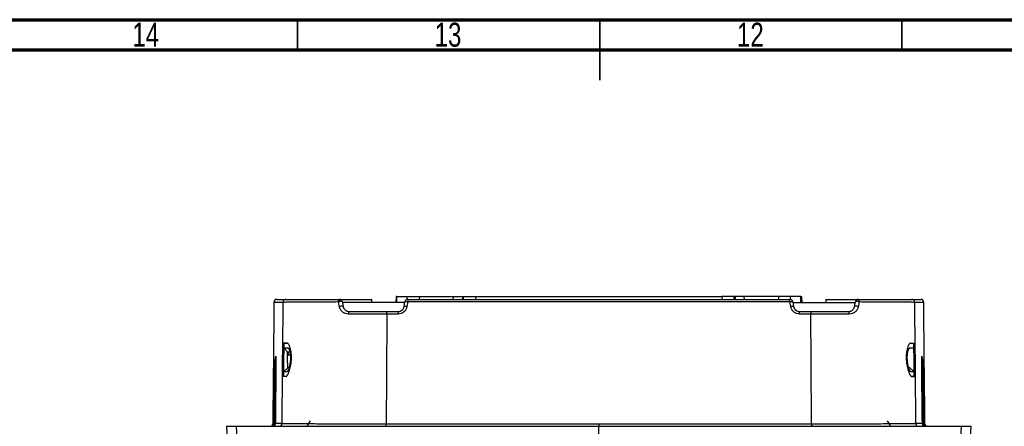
# Model space of a CAD drawing. Header units: millimetres. Extents: x 15 to 1195, y 5 to 836.
# Tile 30 of 35: x 504 to 666, y 769 to 836. Entities that reach past the tile are written whole.
import ezdxf

# ---------------------------------------------------------------- set-up
doc = ezdxf.new("R2010")
doc.units = ezdxf.units.MM
doc.styles.add('SLDTEXTSTYLE0', font='TXT', dxfattribs={"width": 0.75})

msp = doc.modelspace()

# ---------------------------------------------------------------- linework, layer by layer
at = {"color": 7, "linetype": 'Continuous', "lineweight": 70}
for p, q in [((15, 836), (1184, 836)), ((20, 831), (1179, 831))]:
    msp.add_line(p, q, dxfattribs=at)
at = {"color": 7, "linetype": 'Continuous', "lineweight": 35}
for p, q in [((549.5, 831), (549.5, 836)), ((599.5, 836), (599.5, 826)), ((599.5, 831), (599.5, 836)), ((649.5, 831), (649.5, 836))]:
    msp.add_line(p, q, dxfattribs=at)
at = {"color": 7, "linetype": 'Continuous', "lineweight": 25}
for p, q in [((565.828, 790.223), (565.81, 789.223)), ((565.964, 790.223), (565.828, 790.223)), ((565.947, 789.223), (565.964, 790.223)), ((565.964, 790.223), (567.674, 790.223)), ((567.666, 789.709), (567.674, 790.223)), ((569.674, 790.223), (569.665, 789.723)), ((569.674, 790.223), (575.299, 790.223)), ((575.29, 789.723), (575.299, 790.223)), ((576.798, 790.223), (576.79, 789.723)), ((576.798, 790.223), (576.996, 790.223)), ((576.987, 789.723), (576.996, 790.223)), ((578.995, 790.223), (578.987, 789.723)), ((578.995, 790.223), (619.731, 790.223)), ((619.731, 790.223), (619.739, 789.723)), ((621.928, 790.223), (621.73, 790.223)), ((621.738, 789.723), (621.73, 790.223)), ((621.928, 790.223), (621.936, 789.723)), ((629.052, 790.223), (623.427, 790.223)), ((623.436, 789.723), (623.427, 790.223)), ((629.052, 790.223), (629.061, 789.723)), ((632.762, 790.223), (631.051, 790.223)), ((631.06, 789.709), (631.051, 790.223)), ((632.762, 790.223), (632.898, 790.223)), ((632.779, 789.223), (632.762, 790.223)), ((632.898, 790.223), (632.916, 789.223)), ((547.136, 789.227), (545.631, 789.227)), ((546.131, 789.723), (547.636, 789.723)), ((547.074, 781.128), (547.136, 789.227)), ((556.443, 789.723), (556.443, 789.317)), ((556.563, 789.723), (561.793, 789.723)), ((567.275, 789.223), (556.951, 789.223)), ((567.156, 788.549), (567.29, 789.31)), ((567.763, 789.293), (567.628, 788.532)), ((630.963, 789.293), (567.763, 789.293)), ((567.782, 789.723), (630.943, 789.723)), ((631.097, 788.532), (630.963, 789.293)), ((631.436, 789.31), (631.57, 788.549)), ((631.451, 789.223), (641.775, 789.223)), ((636.933, 789.723), (642.163, 789.723)), ((642.282, 789.723), (642.282, 789.317)), ((651.089, 789.723), (652.595, 789.723)), ((651.589, 789.227), (651.652, 781.128)), ((653.095, 789.227), (651.589, 789.227)), ((566.15, 787.293), (564.308, 787.293)), ((564.33, 787.723), (566.171, 787.723)), ((632.555, 787.723), (634.396, 787.723)), ((634.418, 787.293), (632.576, 787.293)), ((545.818, 779.606), (545.935, 780.339)), ((547.306, 781.658), (547.893, 781.044)), ((547.969, 781.657), (548.137, 781.517)), ((548.377, 780.498), (548.003, 780.498)), ((650.589, 781.517), (650.757, 781.657)), ((652.791, 780.339), (652.908, 779.606)), ((547.059, 779.723), (547.159, 779.723)), ((651.667, 779.723), (651.566, 779.723)), ((545.932, 777.342), (545.88, 771.472)), ((546.982, 769.219), (547.048, 777.722)), ((547.255, 777.788), (547.939, 778.409)), ((547.978, 777.888), (547.828, 777.787)), ((548.181, 778.451), (548.04, 778.449)), ((548.04, 778.449), (548.311, 778.449)), ((650.686, 778.449), (650.545, 778.451)), ((650.898, 777.787), (650.748, 777.888)), ((650.786, 778.409), (651.471, 777.788)), ((651.678, 777.722), (651.743, 769.219)), ((652.845, 771.472), (652.794, 777.342)), ((545.726, 771.472), (545.771, 776.609)), ((545.925, 776.608), (545.771, 776.609)), ((652.955, 776.609), (652.801, 776.608)), ((652.955, 776.609), (653, 771.472)), ((545.864, 771.47), (545.726, 771.472)), ((653, 771.472), (652.86, 771.47)), ((537.765, 768.723), (539.44, 768.723)), ((545.466, 768.986), (545.476, 769.219)), ((545.476, 769.219), (545.531, 769.219)), ((545.599, 769.533), (545.53, 769.081)), ((545.53, 769.081), (545.531, 769.219)), ((545.612, 768.798), (545.597, 768.786)), ((545.6, 769.219), (545.714, 769.219)), ((545.853, 769.219), (546.982, 769.219)), ((551.618, 769.611), (551.079, 768.723)), ((564.168, 769.153), (599.363, 769.153)), ((599.363, 769.153), (599.363, 768.723)), ((599.363, 769.153), (634.558, 769.153)), ((599.363, 697.319), (599.363, 768.723)), ((647.647, 768.723), (647.108, 769.611)), ((651.743, 769.219), (652.873, 769.219)), ((652.939, 769.053), (652.875, 769.175)), ((653.012, 769.219), (653.126, 769.219)), ((653.196, 769.081), (653.127, 769.533)), ((653.195, 769.219), (653.25, 769.219)), ((653.195, 769.219), (653.196, 769.081)), ((653.25, 769.219), (653.251, 769.2)), ((659.286, 768.723), (660.961, 768.723))]:
    msp.add_line(p, q, dxfattribs=at)
at = {"color": 7, "linetype": 'Continuous', "lineweight": 25, "flags": 128}
for points in [[(556.443, 789.723), (556.42, 789.715), (556.397, 789.691), (556.376, 789.652), (556.357, 789.6), (556.341, 789.535), (556.328, 789.461), (556.319, 789.378), (556.313, 789.291)], [(642.413, 789.291), (642.407, 789.378), (642.398, 789.461), (642.385, 789.535), (642.369, 789.6), (642.35, 789.652), (642.329, 789.691), (642.306, 789.715), (642.282, 789.723)], [(564.308, 787.293), (564.23, 777.135), (564.168, 769.153)], [(634.558, 769.153), (634.479, 779.311), (634.418, 787.293)], [(543.19, 697.986), (541.092, 737.555), (539.44, 768.723)], [(545.193, 768.752), (545.196, 768.744), (545.204, 768.723)], [(545.855, 769.181), (545.852, 769.176), (545.786, 769.053)], [(653.522, 768.723), (653.53, 768.744), (653.533, 768.752)], [(659.286, 768.723), (657.183, 729.067), (655.536, 697.986)]]:
    msp.add_lwpolyline(points, dxfattribs=at)
at = {"color": 7, "linetype": 'Continuous', "lineweight": 25}
for centre, radius, start, end in [((546.131, 789.223), 0.5, 90.00075, 179.50077), ((556.889, 786.695), 2.659, 99.64325, 102.50021), ((556.443, 789.223), 0.5, 10, 90), ((556.68, 788.628), 0.728, 69.44189, 108.99693), ((556.788, 787.625), 0.966, 73.03284, 110.41838), ((567.359, 787.638), 0.934, 73.25017, 102.57056), ((567.782, 789.223), 0.5, 90, 170), ((567.493, 788.398), 0.934, 73.24848, 102.57296), ((570.315, 789.39), 2.554, 172.5148, 182.19199), ((628.411, 789.39), 2.554, 357.80801, 7.4852), ((630.943, 789.223), 0.5, 10, 90), ((631.232, 788.398), 0.934, 77.42704, 106.75152), ((631.367, 787.638), 0.934, 77.42944, 106.74983), ((641.938, 787.625), 0.966, 69.58162, 106.96716), ((642.282, 789.223), 0.5, 90, 170), ((642.046, 788.628), 0.728, 71.00307, 110.55811), ((641.837, 786.695), 2.659, 77.49979, 80.35675), ((652.595, 789.223), 0.5, 0.49923, 89.99925), ((558.569, 787.384), 0.616, 146.60809, 188.59755), ((568.581, 787.39), 2.433, 172.13837, 182.30075), ((630.145, 787.39), 2.433, 357.69925, 7.86163), ((640.157, 787.384), 0.616, 351.40245, 33.39191), ((547.342, 781.693), 0.05, 179.17771, 223.23768), ((546.816, 779.598), 0.998, 179.52333, 207.52455), ((651.91, 779.598), 0.998, 332.67049, 0.4767), ((544.976, 769.223), 0.5, 270.00075, 359.50077), ((545.214, 769.223), 0.5, 270.00075, 359.50077), ((544.889, 768.548), 0.416, 25.39286, 32.47937), ((545.396, 768.788), 0.0897, 164.95315, 212.7342), ((545.32, 769.217), 0.494, 270.21471, 340.67056), ((545.902, 769.017), 0.397, 166.89, 190.84583), ((545.733, 769.11), 0.212, 171.33611, 189.7475), ((545.52, 769.084), 0.01, 293.31597, 345.52438), ((545.353, 769.223), 0.5, 301.35571, 359.50034), ((653.373, 769.223), 0.5, 180.49939, 252.34626), ((653.406, 769.217), 0.494, 199.32944, 269.78529), ((653.512, 769.223), 0.5, 180.49923, 269.99925), ((653.206, 769.084), 0.01, 194.47562, 246.68403), ((652.993, 769.11), 0.212, 350.2525, 8.66389), ((652.824, 769.017), 0.397, 349.03575, 13.10912), ((653.75, 769.223), 0.5, 180.49923, 269.99925), ((653.34, 768.789), 0.0804, 330.29229, 16.09445), ((653.809, 768.565), 0.383, 147.40572, 154.33422)]:
    msp.add_arc(centre, radius, start, end, dxfattribs=at)
for points, knots in [([(567.674, 790.223), (567.714, 790.223), (567.796, 790.223), (568.337, 790.223), (569.004, 790.223), (569.456, 790.223), (569.674, 790.223)], [0, 0, 0, 0, 0.2704952, 0.5623677, 0.7895021, 1, 1, 1, 1]), ([(575.299, 790.223), (575.509, 790.223), (575.946, 790.223), (576.446, 790.223), (576.741, 790.223), (576.78, 790.223), (576.798, 790.223)], [0, 0, 0, 0, 0.2704952, 0.5623677, 0.7895021, 1, 1, 1, 1]), ([(576.996, 790.223), (577.035, 790.223), (577.117, 790.223), (577.658, 790.223), (578.325, 790.223), (578.778, 790.223), (578.995, 790.223)], [0, 0, 0, 0, 0.2704952, 0.5623677, 0.7895021, 1, 1, 1, 1]), ([(621.73, 790.223), (621.691, 790.223), (621.609, 790.223), (621.068, 790.223), (620.401, 790.223), (619.948, 790.223), (619.731, 790.223)], [0, 0, 0, 0, 0.2704952, 0.5623677, 0.7895021, 1, 1, 1, 1]), ([(623.427, 790.223), (623.217, 790.223), (622.78, 790.223), (622.28, 790.223), (621.985, 790.223), (621.946, 790.223), (621.928, 790.223)], [0, 0, 0, 0, 0.2704952, 0.5623677, 0.7895021, 1, 1, 1, 1]), ([(631.051, 790.223), (631.012, 790.223), (630.93, 790.223), (630.389, 790.223), (629.722, 790.223), (629.27, 790.223), (629.052, 790.223)], [0, 0, 0, 0, 0.2704952, 0.5623677, 0.7895021, 1, 1, 1, 1]), ([(545.631, 789.227), (545.58, 784.203), (545.512, 777.461), (545.446, 770.664), (545.429, 768.932)], [0, 0, 0, 0, 0.7452424, 1, 1, 1, 1]), ([(547.636, 789.723), (547.578, 789.723), (547.515, 789.712), (547.392, 789.664), (547.333, 789.626), (547.236, 789.53), (547.197, 789.471), (547.148, 789.349), (547.137, 789.286), (547.136, 789.227)], [0, 0, 0, 0, 0.25, 0.25, 0.5, 0.5, 0.75, 0.75, 1, 1, 1, 1]), ([(556.313, 789.291), (556.167, 789.291), (555.881, 789.291), (555.462, 789.29), (555.06, 789.29), (554.675, 789.289), (554.306, 789.289), (553.951, 789.288), (553.611, 789.287), (553.284, 789.286), (552.97, 789.285), (552.668, 789.284), (552.378, 789.283), (552.099, 789.282), (551.831, 789.281), (551.183, 789.278), (550.259, 789.271), (549.267, 789.261), (548.433, 789.25), (547.793, 789.241), (547.461, 789.236), (547.293, 789.232), (547.209, 789.231), (547.154, 789.229), (547.143, 789.228), (547.136, 789.227)], [0, 0, 0, 0, 0.021527, 0.0422951, 0.0623614, 0.0817802, 0.1006031, 0.1188795, 0.1366567, 0.1539804, 0.1708945, 0.1874417, 0.2036633, 0.2195995, 0.2352895, 0.2507717, 0.3364269, 0.4183492, 0.500803, 0.6195571, 0.7506107, 0.8086398, 0.8694971, 0.9332677, 1, 1, 1, 1]), ([(547.304, 789.723), (547.313, 789.723), (547.331, 789.723), (547.466, 789.723), (547.594, 789.723), (547.673, 789.723), (547.686, 789.723)], [0, 0, 0, 0, 0.330838, 0.6766593, 0.9459165, 1, 1, 1, 1]), ([(547.636, 789.723), (547.643, 789.723), (547.664, 789.723), (547.747, 789.723), (547.81, 789.723), (547.998, 789.723), (548.122, 789.723), (548.383, 789.723), (548.483, 789.723), (548.712, 789.723), (548.842, 789.723), (549.139, 789.723), (549.306, 789.723), (549.689, 789.723), (549.903, 789.723), (550.377, 789.723), (550.637, 789.723), (551.209, 789.723), (551.523, 789.723), (552.515, 789.723), (553.247, 789.723), (554.806, 789.723), (555.615, 789.723), (556.443, 789.723)], [0, 0, 0, 0, 0.125, 0.125, 0.25, 0.25, 0.375, 0.375, 0.4375, 0.4375, 0.5, 0.5, 0.5625, 0.5625, 0.625, 0.625, 0.6875, 0.6875, 0.75, 0.75, 0.875, 0.875, 1, 1, 1, 1]), ([(557.96, 787.292), (557.78, 787.292), (557.606, 787.322), (557.271, 787.441), (557.118, 787.527), (556.844, 787.75), (556.728, 787.882), (556.546, 788.187), (556.483, 788.353), (556.451, 788.531)], [0, 0, 0, 0, 0.25, 0.25, 0.5, 0.5, 0.75, 0.75, 1, 1, 1, 1]), ([(557.07, 788.549), (557.075, 788.523), (557.086, 788.467), (557.112, 788.385), (557.146, 788.301), (557.197, 788.204), (557.28, 788.082), (557.407, 787.952), (557.559, 787.849), (557.719, 787.776), (557.88, 787.732), (557.999, 787.726), (558.055, 787.723)], [0, 0, 0, 0, 0.0574372, 0.1182764, 0.1825495, 0.2502836, 0.3543563, 0.5004076, 0.6443162, 0.7502064, 0.8816471, 1, 1, 1, 1]), ([(561.837, 789.223), (561.832, 789.273), (561.82, 789.415), (561.805, 789.586), (561.795, 789.703), (561.794, 789.717), (561.793, 789.723)], [0, 0, 0, 0, 0.1810822, 0.50932545, 0.76431678, 1, 1, 1, 1]), ([(567.628, 788.532), (567.568, 788.187), (567.385, 787.871), (566.982, 787.532), (566.83, 787.444), (566.499, 787.323), (566.327, 787.293), (566.15, 787.293)], [0, 0, 0, 0, 0.5, 0.5, 0.75, 0.75, 1, 1, 1, 1]), ([(566.171, 787.723), (566.204, 787.724), (566.271, 787.726), (566.369, 787.741), (566.466, 787.766), (566.561, 787.8), (566.651, 787.844), (566.737, 787.897), (566.833, 787.97), (566.935, 788.071), (567.034, 788.208), (567.114, 788.369), (567.142, 788.488), (567.156, 788.549)], [0, 0, 0, 0, 0.0709292, 0.1419754, 0.2131729, 0.2845559, 0.3561584, 0.4280139, 0.5001558, 0.6137042, 0.7348031, 0.8635433, 1, 1, 1, 1]), ([(632.576, 787.293), (632.399, 787.293), (632.227, 787.323), (631.896, 787.444), (631.743, 787.532), (631.34, 787.871), (631.158, 788.187), (631.097, 788.532)], [0, 0, 0, 0, 0.25, 0.25, 0.5, 0.5, 1, 1, 1, 1]), ([(631.57, 788.549), (631.576, 788.518), (631.589, 788.457), (631.618, 788.368), (631.654, 788.285), (631.696, 788.208), (631.744, 788.136), (631.795, 788.071), (631.85, 788.012), (631.933, 787.936), (632.05, 787.853), (632.21, 787.779), (632.38, 787.732), (632.497, 787.726), (632.555, 787.723)], [0, 0, 0, 0, 0.069261, 0.1365823, 0.2019724, 0.2654403, 0.3269962, 0.3866512, 0.4444174, 0.5003082, 0.6262333, 0.7513695, 0.8758974, 1, 1, 1, 1]), ([(636.933, 789.723), (636.932, 789.712), (636.93, 789.69), (636.916, 789.527), (636.901, 789.357), (636.892, 789.255), (636.889, 789.223)], [0, 0, 0, 0, 0.3026241, 0.6301864, 0.8854118, 1, 1, 1, 1]), ([(640.671, 787.723), (640.699, 787.724), (640.755, 787.725), (640.84, 787.736), (640.928, 787.755), (641.034, 787.788), (641.167, 787.849), (641.318, 787.952), (641.446, 788.082), (641.545, 788.228), (641.617, 788.378), (641.643, 788.494), (641.656, 788.549)], [0, 0, 0, 0, 0.05759109, 0.11844305, 0.18258059, 0.25002479, 0.35589315, 0.49982505, 0.64585655, 0.74995048, 0.88181524, 1, 1, 1, 1]), ([(642.275, 788.531), (642.243, 788.353), (642.18, 788.187), (641.997, 787.882), (641.882, 787.75), (641.608, 787.527), (641.454, 787.441), (641.12, 787.322), (640.946, 787.292), (640.766, 787.292)], [0, 0, 0, 0, 0.25, 0.25, 0.5, 0.5, 0.75, 0.75, 1, 1, 1, 1]), ([(642.282, 789.723), (643.111, 789.723), (643.92, 789.723), (645.479, 789.723), (646.211, 789.723), (647.203, 789.723), (647.517, 789.723), (648.089, 789.723), (648.349, 789.723), (648.823, 789.723), (649.037, 789.723), (649.42, 789.723), (649.587, 789.723), (649.884, 789.723), (650.014, 789.723), (650.243, 789.723), (650.342, 789.723), (650.604, 789.723), (650.728, 789.723), (650.916, 789.723), (650.978, 789.723), (651.062, 789.723), (651.083, 789.723), (651.089, 789.723)], [0, 0, 0, 0, 0.125, 0.125, 0.25, 0.25, 0.3125, 0.3125, 0.375, 0.375, 0.4375, 0.4375, 0.5, 0.5, 0.5625, 0.5625, 0.625, 0.625, 0.75, 0.75, 0.875, 0.875, 1, 1, 1, 1]), ([(651.589, 789.227), (651.586, 789.228), (651.581, 789.228), (651.561, 789.229), (651.531, 789.23), (651.492, 789.231), (651.442, 789.232), (651.381, 789.233), (651.237, 789.236), (650.932, 789.241), (650.215, 789.251), (649.051, 789.266), (647.694, 789.277), (646.626, 789.282), (646.055, 789.284), (645.437, 789.286), (644.768, 789.288), (644.041, 789.289), (643.252, 789.29), (642.699, 789.291), (642.413, 789.291)], [0, 0, 0, 0, 0.03851312, 0.07605558, 0.11263164, 0.14824979, 0.18292259, 0.21666643, 0.24950151, 0.38060916, 0.4994166, 0.62257741, 0.74914779, 0.78032815, 0.81249486, 0.84596607, 0.88107807, 0.91818978, 0.95768892, 1, 1, 1, 1]), ([(651.589, 789.227), (651.589, 789.286), (651.578, 789.349), (651.528, 789.471), (651.49, 789.53), (651.393, 789.626), (651.334, 789.664), (651.211, 789.712), (651.148, 789.723), (651.089, 789.723)], [0, 0, 0, 0, 0.25, 0.25, 0.5, 0.5, 0.75, 0.75, 1, 1, 1, 1]), ([(651.232, 789.723), (651.259, 789.723), (651.337, 789.723), (651.403, 789.723), (651.415, 789.723), (651.421, 789.723)], [0, 0, 0, 0, 0.2153338, 0.6165236, 1, 1, 1, 1]), ([(653.296, 769.018), (653.269, 771.805), (653.203, 778.571), (653.135, 785.281), (653.095, 789.227)], [0, 0, 0, 0, 0.41185919, 1, 1, 1, 1]), ([(564.308, 787.293), (564.034, 787.293), (563.498, 787.293), (562.709, 787.293), (561.95, 787.293), (561.221, 787.292), (560.519, 787.292), (559.844, 787.292), (559.194, 787.292), (558.568, 787.292), (558.16, 787.292), (557.96, 787.292)], [0, 0, 0, 0, 0.1285839, 0.2522375, 0.3712186, 0.4857723, 0.5961327, 0.7025237, 0.8051609, 0.9042522, 1, 1, 1, 1]), ([(558.055, 787.723), (559.091, 787.723), (560.134, 787.723), (562.227, 787.723), (563.277, 787.723), (564.33, 787.723)], [0, 0, 0, 0, 0.5, 0.5, 1, 1, 1, 1]), ([(564.308, 787.293), (564.308, 787.347), (564.309, 787.403), (564.312, 787.51), (564.313, 787.559), (564.318, 787.641), (564.32, 787.673), (564.325, 787.714), (564.328, 787.723), (564.33, 787.723)], [0, 0, 0, 0, 0.25, 0.25, 0.5, 0.5, 0.75, 0.75, 1, 1, 1, 1]), ([(634.396, 787.723), (634.398, 787.723), (634.401, 787.714), (634.406, 787.673), (634.408, 787.641), (634.412, 787.559), (634.414, 787.51), (634.417, 787.403), (634.417, 787.347), (634.418, 787.293)], [0, 0, 0, 0, 0.25, 0.25, 0.5, 0.5, 0.75, 0.75, 1, 1, 1, 1]), ([(634.396, 787.723), (635.449, 787.723), (636.499, 787.723), (638.592, 787.723), (639.635, 787.723), (640.671, 787.723)], [0, 0, 0, 0, 0.5, 0.5, 1, 1, 1, 1]), ([(640.766, 787.292), (640.602, 787.292), (640.271, 787.292), (639.764, 787.292), (639.242, 787.292), (638.703, 787.292), (638.147, 787.292), (637.573, 787.292), (636.981, 787.293), (636.369, 787.293), (635.737, 787.293), (635.085, 787.293), (634.642, 787.293), (634.418, 787.293)], [0, 0, 0, 0, 0.07809643, 0.15840677, 0.24104094, 0.32611134, 0.41373332, 0.50402565, 0.597111, 0.69311643, 0.79217387, 0.89442065, 1, 1, 1, 1]), ([(547.153, 782.473), (547.15, 782.472), (547.145, 782.47), (547.138, 782.456), (547.131, 782.434), (547.125, 782.402), (547.119, 782.361), (547.114, 782.312), (547.108, 782.255), (547.104, 782.189), (547.098, 782.1), (547.093, 781.979), (547.087, 781.815), (547.082, 781.618), (547.078, 781.39), (547.075, 781.217), (547.074, 781.128)], [0, 0, 0, 0, 0.0558279, 0.111584, 0.1672688, 0.2228825, 0.2784255, 0.3338981, 0.3893006, 0.4446335, 0.4998971, 0.5887617, 0.6832041, 0.7832246, 0.8888233, 1, 1, 1, 1]), ([(547.828, 782.473), (547.797, 782.473), (547.735, 782.473), (547.651, 782.473), (547.572, 782.473), (547.5, 782.473), (547.433, 782.473), (547.339, 782.473), (547.233, 782.473), (547.18, 782.473), (547.153, 782.473)], [0, 0, 0, 0, 0.0778869, 0.1579215, 0.2401323, 0.3245458, 0.4111865, 0.5000768, 0.7410842, 1, 1, 1, 1]), ([(547.159, 779.723), (547.16, 779.78), (547.161, 779.891), (547.162, 780.055), (547.164, 780.212), (547.165, 780.363), (547.167, 780.506), (547.168, 780.642), (547.17, 780.771), (547.171, 780.892), (547.172, 781.005), (547.174, 781.112), (547.175, 781.211), (547.177, 781.303), (547.178, 781.388), (547.18, 781.467), (547.181, 781.539), (547.182, 781.606), (547.185, 781.724), (547.19, 781.884), (547.197, 782.066), (547.206, 782.215), (547.215, 782.331), (547.226, 782.413), (547.239, 782.464), (547.248, 782.47), (547.252, 782.473)], [0, 0, 0, 0, 0.0392909, 0.0773462, 0.1141659, 0.1497498, 0.1840981, 0.2172106, 0.2490873, 0.2797283, 0.3091334, 0.3373027, 0.3642361, 0.3899336, 0.4143953, 0.437621, 0.4596108, 0.4803647, 0.4998827, 0.5740355, 0.6472837, 0.7196285, 0.7910711, 0.861613, 0.9312554, 1, 1, 1, 1]), ([(547.302, 782.422), (547.3, 782.421), (547.295, 782.42), (547.288, 782.407), (547.282, 782.386), (547.276, 782.357), (547.27, 782.319), (547.264, 782.272), (547.255, 782.173), (547.244, 781.983), (547.233, 781.645), (547.226, 781.234), (547.22, 780.765), (547.214, 780.255), (547.209, 779.725), (547.205, 779.195), (547.202, 778.685), (547.199, 778.214), (547.198, 777.802), (547.199, 777.463), (547.203, 777.254), (547.208, 777.134), (547.214, 777.07), (547.22, 777.03), (547.226, 777.025), (547.229, 777.022)], [0, 0, 0, 0, 0.0180147, 0.0358989, 0.0537047, 0.0714848, 0.0892918, 0.1071782, 0.1251959, 0.1874469, 0.2500928, 0.3120044, 0.3749392, 0.4372886, 0.4997889, 0.5622242, 0.6246868, 0.687361, 0.749691, 0.8126692, 0.8747223, 0.906262, 0.9374862, 0.9686491, 1, 1, 1, 1]), ([(547.977, 782.421), (547.944, 782.421), (547.879, 782.421), (547.791, 782.421), (547.71, 782.422), (547.637, 782.422), (547.57, 782.422), (547.51, 782.422), (547.456, 782.422), (547.408, 782.422), (547.367, 782.422), (547.331, 782.422), (547.312, 782.422), (547.302, 782.422)], [0, 0, 0, 0, 0.08238696, 0.16636413, 0.25198538, 0.33928706, 0.4282897, 0.51903261, 0.61156716, 0.70592539, 0.80212013, 0.90014601, 1, 1, 1, 1]), ([(547.626, 776.973), (547.637, 776.974), (547.659, 776.976), (547.694, 776.992), (547.731, 777.02), (547.771, 777.06), (547.813, 777.113), (547.862, 777.186), (547.921, 777.288), (548.01, 777.469), (548.169, 777.868), (548.384, 778.621), (548.539, 779.712), (548.521, 780.817), (548.371, 781.582), (548.212, 782.032), (548.098, 782.254), (548.011, 782.368), (547.945, 782.43), (547.888, 782.466), (547.847, 782.471), (547.828, 782.473)], [0, 0, 0, 0, 0.01942249, 0.03944685, 0.06007459, 0.08130711, 0.10314567, 0.12559146, 0.15436254, 0.1884563, 0.25096954, 0.3758866, 0.50054975, 0.6249297, 0.74937019, 0.81214727, 0.87457693, 0.91506825, 0.93736045, 0.97032245, 1, 1, 1, 1]), ([(650.898, 782.473), (650.886, 782.472), (650.86, 782.47), (650.818, 782.453), (650.774, 782.423), (650.715, 782.368), (650.628, 782.254), (650.513, 782.032), (650.354, 781.582), (650.205, 780.817), (650.186, 779.713), (650.317, 778.801), (650.471, 778.17), (650.601, 777.756), (650.713, 777.475), (650.803, 777.293), (650.869, 777.175), (650.934, 777.083), (650.995, 777.018), (651.05, 776.98), (651.083, 776.975), (651.099, 776.973)], [0, 0, 0, 0, 0.0194108, 0.040283, 0.0626172, 0.0848968, 0.125365, 0.1877592, 0.2505007, 0.3748705, 0.4991798, 0.6237722, 0.6865069, 0.7491996, 0.8116773, 0.8424727, 0.8745071, 0.9079194, 0.9399694, 0.9706614, 1, 1, 1, 1]), ([(651.423, 782.422), (651.412, 782.422), (651.388, 782.422), (651.342, 782.422), (651.287, 782.422), (651.223, 782.422), (651.15, 782.422), (651.066, 782.422), (650.972, 782.421), (650.869, 782.421), (650.788, 782.421), (650.749, 782.421)], [0, 0, 0, 0, 0.1217952, 0.2408604, 0.3571845, 0.4707759, 0.5816852, 0.6900026, 0.7957882, 0.8990914, 1, 1, 1, 1]), ([(651.497, 777.022), (651.498, 777.023), (651.502, 777.025), (651.506, 777.038), (651.51, 777.059), (651.514, 777.088), (651.517, 777.126), (651.52, 777.173), (651.524, 777.272), (651.527, 777.463), (651.528, 777.802), (651.527, 778.214), (651.524, 778.685), (651.521, 779.195), (651.517, 779.725), (651.512, 780.255), (651.506, 780.765), (651.5, 781.234), (651.493, 781.645), (651.482, 781.983), (651.47, 782.191), (651.458, 782.311), (651.447, 782.375), (651.436, 782.415), (651.428, 782.42), (651.423, 782.422)], [0, 0, 0, 0, 0.0179553, 0.0358157, 0.0536264, 0.071434, 0.0892858, 0.1072293, 0.1253117, 0.187359, 0.250343, 0.312664, 0.375347, 0.4377918, 0.5002447, 0.5627303, 0.6250947, 0.6880237, 0.7499411, 0.8125811, 0.874838, 0.9062693, 0.9374192, 0.9685688, 1, 1, 1, 1]), ([(651.473, 782.473), (651.476, 782.472), (651.482, 782.47), (651.489, 782.453), (651.496, 782.425), (651.503, 782.386), (651.509, 782.336), (651.515, 782.274), (651.521, 782.201), (651.526, 782.117), (651.531, 782.021), (651.535, 781.914), (651.539, 781.796), (651.542, 781.669), (651.545, 781.527), (651.548, 781.364), (651.551, 781.171), (651.554, 780.945), (651.557, 780.687), (651.56, 780.394), (651.563, 780.069), (651.565, 779.841), (651.566, 779.723)], [0, 0, 0, 0, 0.0400035, 0.0803128, 0.1209283, 0.1618502, 0.2030789, 0.2446147, 0.2864578, 0.3286084, 0.3710669, 0.4138335, 0.4569085, 0.500292, 0.5432345, 0.5917563, 0.6458568, 0.7055349, 0.7707895, 0.8416195, 0.9180234, 1, 1, 1, 1]), ([(651.652, 781.128), (651.651, 781.173), (651.65, 781.263), (651.648, 781.39), (651.646, 781.508), (651.643, 781.619), (651.641, 781.721), (651.638, 781.814), (651.636, 781.9), (651.633, 781.979), (651.63, 782.05), (651.625, 782.142), (651.619, 782.245), (651.609, 782.346), (651.598, 782.419), (651.586, 782.464), (651.577, 782.47), (651.573, 782.473)], [0, 0, 0, 0, 0.0563047, 0.1112141, 0.1647282, 0.2168471, 0.2675708, 0.3168995, 0.3648331, 0.4113719, 0.4565159, 0.5002653, 0.5997522, 0.6994672, 0.7994121, 0.899589, 1, 1, 1, 1]), ([(545.935, 780.339), (545.938, 780.356), (545.94, 780.306), (545.943, 780.066), (545.944, 779.877), (545.944, 779.644)], [0, 0, 0, 0, 0.5, 0.5, 1, 1, 1, 1]), ([(547.059, 779.723), (547.061, 779.966), (547.064, 780.213), (547.069, 780.69), (547.071, 780.919), (547.074, 781.128)], [0, 0, 0, 0, 0.5, 0.5, 1, 1, 1, 1]), ([(547.239, 777.751), (547.237, 777.752), (547.234, 777.754), (547.23, 777.767), (547.226, 777.788), (547.223, 777.818), (547.22, 777.856), (547.216, 777.932), (547.211, 778.074), (547.209, 778.321), (547.208, 778.622), (547.21, 778.967), (547.212, 779.339), (547.215, 779.725), (547.219, 780.11), (547.224, 780.481), (547.23, 780.825), (547.238, 781.125), (547.247, 781.371), (547.258, 781.533), (547.27, 781.631), (547.28, 781.684), (547.288, 781.69), (547.292, 781.693)], [0, 0, 0, 0, 0.0208121, 0.0415482, 0.0622891, 0.0831162, 0.1041103, 0.1253515, 0.1879805, 0.2504049, 0.3120831, 0.3753308, 0.4383841, 0.5002988, 0.5623235, 0.6250472, 0.6882224, 0.7499306, 0.8121903, 0.8748517, 0.916908, 0.9583898, 1, 1, 1, 1]), ([(547.306, 781.658), (547.303, 781.657), (547.299, 781.656), (547.292, 781.64), (547.286, 781.616), (547.28, 781.582), (547.274, 781.538), (547.269, 781.485), (547.263, 781.424), (547.259, 781.354), (547.254, 781.276), (547.249, 781.19), (547.24, 780.975), (547.227, 780.513), (547.219, 779.781), (547.214, 778.997), (547.215, 778.479), (547.22, 778.182), (547.224, 778.042), (547.23, 777.929), (547.236, 777.848), (547.245, 777.796), (547.251, 777.791), (547.255, 777.788)], [0, 0, 0, 0, 0.0228873, 0.0457308, 0.0685463, 0.091344, 0.1141294, 0.1369055, 0.1596742, 0.1824377, 0.2052003, 0.2279697, 0.2507593, 0.3623789, 0.4996925, 0.6096265, 0.7488711, 0.7906677, 0.832463, 0.8742883, 0.9161438, 0.9580334, 1, 1, 1, 1]), ([(547.292, 781.693), (547.305, 781.693), (547.33, 781.693), (547.38, 781.693), (547.438, 781.693), (547.515, 781.693), (547.62, 781.694), (547.763, 781.696), (547.888, 781.698), (547.951, 781.698)], [0, 0, 0, 0, 0.1363515, 0.2647086, 0.3857109, 0.4999423, 0.6661461, 0.8332001, 1, 1, 1, 1]), ([(547.969, 781.657), (547.937, 781.657), (547.872, 781.657), (547.786, 781.657), (547.708, 781.657), (547.638, 781.656), (547.576, 781.656), (547.522, 781.655), (547.456, 781.656), (547.391, 781.657), (547.339, 781.658), (547.315, 781.658), (547.306, 781.658)], [0, 0, 0, 0, 0.0835382, 0.1669516, 0.2502733, 0.3335317, 0.4167504, 0.4999487, 0.5809721, 0.7499977, 0.8972316, 1, 1, 1, 1]), ([(548.039, 781.623), (548.068, 781.606), (548.155, 781.553), (548.293, 781.154), (548.379, 780.605), (548.403, 780.104), (548.396, 779.712), (548.361, 779.321), (548.286, 778.825), (548.153, 778.288), (547.989, 777.879), (547.901, 777.824), (547.867, 777.802)], [0, 0, 0, 0, 0.069313, 0.2096682, 0.3498506, 0.4201972, 0.4905896, 0.5607167, 0.631073, 0.7712299, 0.9115803, 1, 1, 1, 1]), ([(547.87, 780.493), (547.87, 780.511), (547.869, 780.551), (547.868, 780.623), (547.868, 780.709), (547.87, 780.802), (547.872, 780.886), (547.875, 780.955), (547.878, 781.001), (547.885, 781.036), (547.89, 781.041), (547.893, 781.044)], [0, 0, 0, 0, 0.0594101, 0.1383059, 0.2506167, 0.3713051, 0.5001576, 0.6245412, 0.7497367, 0.831334, 1, 1, 1, 1]), ([(547.896, 778.949), (547.895, 779.061), (547.893, 779.318), (547.886, 779.718), (547.879, 780.121), (547.873, 780.379), (547.87, 780.493)], [0, 0, 0, 0, 0.2172854, 0.4999941, 0.7770044, 1, 1, 1, 1]), ([(547.887, 777.84), (547.92, 777.861), (548.006, 777.915), (548.164, 778.315), (548.29, 778.841), (548.362, 779.327), (548.396, 779.712), (548.402, 780.098), (548.38, 780.59), (548.3, 781.126), (548.168, 781.515), (548.083, 781.567), (548.055, 781.584)], [0, 0, 0, 0, 0.0885557, 0.2286288, 0.3688397, 0.4393262, 0.509532, 0.5800235, 0.6505416, 0.7907987, 0.9308685, 1, 1, 1, 1]), ([(547.893, 781.044), (547.892, 781.045), (547.893, 781.044), (547.893, 781.044), (547.894, 781.044), (547.894, 781.045), (547.894, 781.045), (547.895, 781.045)], [0, 0, 0, 0, 0.125, 0.125, 0.25, 0.5, 1, 1, 1, 1]), ([(547.895, 781.045), (547.956, 781.042), (548.03, 781.039), (548.258, 781.036), (548.298, 781.036)], [0, 0, 0, 0, 0.82442024, 1, 1, 1, 1]), ([(548, 780.997), (547.999, 780.995), (547.997, 780.992), (547.994, 780.972), (547.993, 780.926), (547.994, 780.848), (547.995, 780.709), (548, 780.582), (548.003, 780.498)], [0, 0, 0, 0, 0.0772206, 0.1880037, 0.3296408, 0.5014458, 0.6726978, 1, 1, 1, 1]), ([(650.859, 777.802), (650.825, 777.824), (650.737, 777.879), (650.573, 778.288), (650.439, 778.825), (650.365, 779.321), (650.33, 779.712), (650.323, 780.104), (650.347, 780.605), (650.432, 781.154), (650.571, 781.553), (650.658, 781.606), (650.686, 781.623)], [0, 0, 0, 0, 0.0884197, 0.2287701, 0.368927, 0.4392833, 0.5094104, 0.5798028, 0.6501494, 0.7903318, 0.930687, 1, 1, 1, 1]), ([(650.671, 781.584), (650.643, 781.567), (650.558, 781.515), (650.426, 781.126), (650.346, 780.59), (650.323, 780.098), (650.33, 779.712), (650.364, 779.327), (650.435, 778.841), (650.562, 778.315), (650.72, 777.915), (650.806, 777.861), (650.839, 777.84)], [0, 0, 0, 0, 0.0691315, 0.2092013, 0.3494584, 0.4199765, 0.490468, 0.5606738, 0.6311603, 0.7713712, 0.9114443, 1, 1, 1, 1]), ([(650.775, 781.698), (650.807, 781.698), (650.872, 781.697), (650.957, 781.696), (651.034, 781.695), (651.103, 781.694), (651.165, 781.693), (651.253, 781.692), (651.356, 781.693), (651.407, 781.693), (651.434, 781.693)], [0, 0, 0, 0, 0.0833148, 0.1668039, 0.2503637, 0.3338633, 0.4171488, 0.5000758, 0.735295, 1, 1, 1, 1]), ([(651.471, 777.788), (651.473, 777.788), (651.476, 777.79), (651.481, 777.806), (651.486, 777.83), (651.49, 777.865), (651.493, 777.909), (651.497, 777.962), (651.5, 778.023), (651.502, 778.093), (651.504, 778.172), (651.506, 778.258), (651.51, 778.474), (651.512, 778.937), (651.508, 779.667), (651.499, 780.45), (651.487, 780.968), (651.473, 781.266), (651.465, 781.406), (651.455, 781.518), (651.445, 781.598), (651.433, 781.65), (651.424, 781.655), (651.42, 781.658)], [0, 0, 0, 0, 0.0229152, 0.0457892, 0.0686381, 0.0914719, 0.1142959, 0.1371124, 0.1599226, 0.1827279, 0.205532, 0.2283423, 0.2511714, 0.3625655, 0.5004164, 0.6087002, 0.7492661, 0.7909888, 0.8327106, 0.8744648, 0.9162544, 0.9580854, 1, 1, 1, 1]), ([(651.434, 781.693), (651.436, 781.692), (651.44, 781.691), (651.445, 781.678), (651.451, 781.657), (651.456, 781.627), (651.461, 781.589), (651.469, 781.513), (651.478, 781.371), (651.488, 781.125), (651.496, 780.825), (651.502, 780.481), (651.507, 780.11), (651.511, 779.725), (651.514, 779.339), (651.516, 778.967), (651.517, 778.622), (651.517, 778.321), (651.514, 778.074), (651.509, 777.912), (651.503, 777.814), (651.496, 777.761), (651.49, 777.755), (651.487, 777.751)], [0, 0, 0, 0, 0.0208709, 0.0416238, 0.0623467, 0.0831282, 0.1040558, 0.1252152, 0.1878567, 0.2501364, 0.3118246, 0.3750199, 0.4377129, 0.4997679, 0.5616522, 0.6247364, 0.6879642, 0.7496623, 0.8120671, 0.8747158, 0.9169205, 0.9584657, 1, 1, 1, 1]), ([(651.652, 781.128), (651.654, 780.919), (651.657, 780.69), (651.662, 780.213), (651.665, 779.966), (651.667, 779.723)], [0, 0, 0, 0, 0.5, 0.5, 1, 1, 1, 1]), ([(652.782, 779.644), (652.782, 779.877), (652.783, 780.066), (652.786, 780.306), (652.788, 780.356), (652.791, 780.339)], [0, 0, 0, 0, 0.5, 0.5, 1, 1, 1, 1]), ([(545.771, 776.609), (545.774, 776.954), (545.777, 777.325), (545.786, 778.043), (545.79, 778.389), (545.799, 778.969), (545.804, 779.2), (545.812, 779.51), (545.815, 779.589), (545.818, 779.606)], [0, 0, 0, 0, 0.25, 0.25, 0.5, 0.5, 0.75, 0.75, 1, 1, 1, 1]), ([(545.944, 779.644), (545.944, 779.372), (545.943, 779.015), (545.938, 778.21), (545.935, 777.766), (545.932, 777.342)], [0, 0, 0, 0, 0.5, 0.5, 1, 1, 1, 1]), ([(547.048, 777.722), (547.048, 777.971), (547.049, 778.285), (547.053, 778.981), (547.056, 779.36), (547.059, 779.723)], [0, 0, 0, 0, 0.5, 0.5, 1, 1, 1, 1]), ([(547.179, 776.973), (547.177, 776.974), (547.173, 776.976), (547.169, 776.993), (547.164, 777.022), (547.16, 777.064), (547.157, 777.12), (547.154, 777.19), (547.152, 777.276), (547.15, 777.377), (547.149, 777.494), (547.148, 777.628), (547.148, 777.793), (547.149, 777.993), (547.15, 778.233), (547.151, 778.497), (547.153, 778.781), (547.154, 779.082), (547.157, 779.398), (547.158, 779.614), (547.159, 779.723)], [0, 0, 0, 0, 0.0398199, 0.0807711, 0.1228543, 0.1660699, 0.2104185, 0.2559005, 0.3025163, 0.3502663, 0.3991509, 0.4491703, 0.5003249, 0.5674745, 0.6360349, 0.7060062, 0.7773883, 0.8501814, 0.9243853, 1, 1, 1, 1]), ([(547.939, 778.409), (547.937, 778.41), (547.934, 778.412), (547.928, 778.426), (547.921, 778.451), (547.914, 778.494), (547.905, 778.601), (547.898, 778.767), (547.897, 778.91), (547.896, 778.949)], [0, 0, 0, 0, 0.0838242, 0.1676566, 0.251676, 0.3706611, 0.5024231, 0.8648521, 1, 1, 1, 1]), ([(651.566, 779.723), (651.567, 779.668), (651.568, 779.559), (651.569, 779.397), (651.57, 779.238), (651.571, 779.082), (651.572, 778.929), (651.573, 778.781), (651.574, 778.637), (651.575, 778.497), (651.575, 778.363), (651.576, 778.234), (651.576, 778.111), (651.577, 777.994), (651.577, 777.883), (651.577, 777.716), (651.577, 777.513), (651.575, 777.305), (651.571, 777.149), (651.565, 777.045), (651.557, 776.984), (651.55, 776.977), (651.547, 776.973)], [0, 0, 0, 0, 0.0380004, 0.075648, 0.1129428, 0.1498848, 0.1864739, 0.2227103, 0.2585939, 0.2941247, 0.3293028, 0.3641281, 0.3986006, 0.4327204, 0.4664875, 0.4999018, 0.5927642, 0.6818192, 0.7670682, 0.8485131, 0.9261561, 1, 1, 1, 1]), ([(651.667, 779.723), (651.67, 779.36), (651.673, 778.981), (651.677, 778.285), (651.678, 777.971), (651.678, 777.722)], [0, 0, 0, 0, 0.5, 0.5, 1, 1, 1, 1]), ([(652.794, 777.342), (652.791, 777.766), (652.787, 778.21), (652.783, 779.015), (652.782, 779.372), (652.782, 779.644)], [0, 0, 0, 0, 0.5, 0.5, 1, 1, 1, 1]), ([(652.908, 779.606), (652.911, 779.589), (652.914, 779.51), (652.922, 779.2), (652.927, 778.969), (652.936, 778.389), (652.94, 778.043), (652.949, 777.325), (652.952, 776.954), (652.955, 776.609)], [0, 0, 0, 0, 0.25, 0.25, 0.5, 0.5, 0.75, 0.75, 1, 1, 1, 1]), ([(547.048, 777.722), (547.048, 777.684), (547.048, 777.611), (547.048, 777.51), (547.049, 777.418), (547.05, 777.336), (547.051, 777.262), (547.053, 777.198), (547.055, 777.142), (547.057, 777.095), (547.06, 777.056), (547.063, 777.025), (547.066, 777.001), (547.07, 776.985), (547.074, 776.975), (547.077, 776.974), (547.079, 776.973)], [0, 0, 0, 0, 0.0799247, 0.1585409, 0.2358487, 0.3118487, 0.3865411, 0.4599263, 0.5320046, 0.6027765, 0.6722425, 0.740403, 0.8072584, 0.8728093, 0.9370563, 1, 1, 1, 1]), ([(547.229, 777.022), (547.239, 777.022), (547.258, 777.022), (547.3, 777.022), (547.351, 777.022), (547.413, 777.022), (547.486, 777.022), (547.57, 777.022), (547.666, 777.021), (547.742, 777.021), (547.779, 777.021)], [0, 0, 0, 0, 0.1364913, 0.2696271, 0.3994479, 0.525948, 0.6491574, 0.7691663, 0.8860927, 1, 1, 1, 1]), ([(547.806, 777.747), (547.78, 777.747), (547.726, 777.748), (547.655, 777.748), (547.588, 777.749), (547.525, 777.75), (547.468, 777.751), (547.387, 777.752), (547.299, 777.751), (547.259, 777.751), (547.239, 777.751)], [0, 0, 0, 0, 0.0766582, 0.1557927, 0.237537, 0.3220255, 0.409427, 0.4999284, 0.7501149, 1, 1, 1, 1]), ([(547.255, 777.788), (547.262, 777.788), (547.281, 777.788), (547.333, 777.789), (547.407, 777.79), (547.504, 777.789), (547.597, 777.788), (547.707, 777.788), (547.793, 777.787), (547.828, 777.787)], [0, 0, 0, 0, 0.1013713, 0.2500484, 0.5000783, 0.60486, 0.7500585, 0.8962429, 1, 1, 1, 1]), ([(547.941, 778.409), (547.94, 778.409), (547.94, 778.409), (547.94, 778.409), (547.94, 778.409), (547.939, 778.409), (547.938, 778.408), (547.939, 778.409)], [0, 0, 0, 0, 0.5, 0.75, 0.875, 0.875, 1, 1, 1, 1]), ([(548.302, 778.417), (548.277, 778.417), (548.066, 778.414), (547.999, 778.411), (547.941, 778.409)], [0, 0, 0, 0, 0.1171846, 1, 1, 1, 1]), ([(650.415, 778.449), (650.428, 778.449), (650.594, 778.449), (650.642, 778.449), (650.686, 778.449)], [0, 0, 0, 0, 0.0750929, 1, 1, 1, 1]), ([(650.785, 778.409), (650.727, 778.411), (650.66, 778.414), (650.449, 778.417), (650.424, 778.417)], [0, 0, 0, 0, 0.8828154, 1, 1, 1, 1]), ([(650.898, 777.787), (650.92, 777.787), (650.971, 777.787), (651.048, 777.788), (651.139, 777.789), (651.221, 777.789), (651.319, 777.79), (651.409, 777.789), (651.45, 777.788), (651.471, 777.788)], [0, 0, 0, 0, 0.0639172, 0.1472322, 0.249906, 0.3946903, 0.4999279, 0.7497844, 1, 1, 1, 1]), ([(651.487, 777.751), (651.478, 777.751), (651.459, 777.751), (651.42, 777.752), (651.371, 777.752), (651.301, 777.752), (651.205, 777.75), (651.078, 777.748), (650.972, 777.748), (650.92, 777.747)], [0, 0, 0, 0, 0.1246969, 0.2498869, 0.375158, 0.5000865, 0.6779813, 0.8442095, 1, 1, 1, 1]), ([(650.947, 777.021), (650.977, 777.021), (651.038, 777.021), (651.117, 777.022), (651.19, 777.022), (651.255, 777.022), (651.312, 777.022), (651.363, 777.022), (651.406, 777.022), (651.443, 777.022), (651.474, 777.022), (651.489, 777.022), (651.497, 777.022)], [0, 0, 0, 0, 0.09088701, 0.18369751, 0.27846237, 0.37522555, 0.47405294, 0.57498739, 0.67804725, 0.78322797, 0.89053798, 1, 1, 1, 1]), ([(651.099, 776.973), (651.125, 776.973), (651.178, 776.973), (651.248, 776.973), (651.313, 776.973), (651.373, 776.973), (651.428, 776.973), (651.504, 776.973), (651.589, 776.973), (651.627, 776.973), (651.647, 776.973)], [0, 0, 0, 0, 0.0780209, 0.1581431, 0.2403886, 0.3247773, 0.4113279, 0.5000577, 0.7413875, 1, 1, 1, 1]), ([(651.647, 776.973), (651.649, 776.974), (651.653, 776.976), (651.658, 776.992), (651.662, 777.019), (651.666, 777.059), (651.669, 777.111), (651.672, 777.176), (651.674, 777.256), (651.676, 777.349), (651.677, 777.458), (651.678, 777.581), (651.678, 777.675), (651.678, 777.722)], [0, 0, 0, 0, 0.0803377, 0.1627867, 0.247348, 0.3340229, 0.4228123, 0.5137171, 0.6067381, 0.7018762, 0.7991321, 0.8985065, 1, 1, 1, 1]), ([(545.714, 769.219), (545.714, 769.491), (545.715, 769.842), (545.719, 770.628), (545.722, 771.059), (545.726, 771.472)], [0, 0, 0, 0, 0.5, 0.5, 1, 1, 1, 1]), ([(545.88, 771.472), (545.877, 771.059), (545.872, 770.628), (545.863, 769.842), (545.858, 769.491), (545.853, 769.219)], [0, 0, 0, 0, 0.5, 0.5, 1, 1, 1, 1]), ([(652.873, 769.219), (652.868, 769.491), (652.863, 769.842), (652.853, 770.628), (652.849, 771.059), (652.845, 771.472)], [0, 0, 0, 0, 0.5, 0.5, 1, 1, 1, 1]), ([(653, 771.472), (653.004, 771.059), (653.007, 770.628), (653.011, 769.842), (653.012, 769.491), (653.012, 769.219)], [0, 0, 0, 0, 0.5, 0.5, 1, 1, 1, 1]), ([(539.44, 768.723), (539.443, 768.723), (539.447, 768.723), (539.464, 768.723), (539.489, 768.723), (539.52, 768.723), (539.602, 768.723), (539.786, 768.723), (540.195, 768.723), (540.766, 768.723), (541.534, 768.723), (542.545, 768.723), (543.846, 768.723), (545.412, 768.723), (547.171, 768.723), (549.103, 768.723), (551.167, 768.723), (553.447, 768.723), (555.417, 768.723), (557.035, 768.723), (558.237, 768.723), (559.057, 768.723), (559.476, 768.723)], [0, 0, 0, 0, 0.0209671, 0.0414304, 0.0613927, 0.0808572, 0.0998269, 0.1781679, 0.2490603, 0.3142903, 0.3744099, 0.4383229, 0.4996737, 0.5610446, 0.6247206, 0.6846774, 0.7496745, 0.8177221, 0.8927038, 0.9268663, 0.9626255, 1, 1, 1, 1]), ([(545.309, 768.811), (545.321, 768.82), (545.346, 768.839), (545.379, 768.868), (545.407, 768.899), (545.432, 768.93), (545.453, 768.962), (545.479, 769.007), (545.502, 769.061), (545.511, 769.091), (545.515, 769.107)], [0, 0, 0, 0, 0.0736719, 0.1492598, 0.2284187, 0.3125932, 0.4029877, 0.5005766, 0.7349064, 1, 1, 1, 1]), ([(545.6, 769.219), (545.6, 769.204), (545.599, 769.177), (545.593, 769.13), (545.578, 769.068), (545.547, 768.985), (545.501, 768.925), (545.479, 768.895)], [0, 0, 0, 0, 0.1826709, 0.348675, 0.5011152, 0.7558216, 1, 1, 1, 1]), ([(545.515, 769.107), (545.517, 769.113), (545.518, 769.119), (545.52, 769.127), (545.521, 769.13), (545.522, 769.135), (545.522, 769.136), (545.523, 769.142)], [0, 0, 0, 0, 0.5, 0.5, 0.75, 0.75, 1, 1, 1, 1]), ([(545.599, 769.489), (545.6, 769.461), (545.6, 769.426), (545.6, 769.335), (545.6, 769.281), (545.6, 769.219)], [0, 0, 0, 0, 0.5, 0.5, 1, 1, 1, 1]), ([(545.853, 769.206), (545.849, 769.167), (545.841, 769.085), (545.789, 768.968), (545.713, 768.866), (545.644, 768.819), (545.612, 768.798)], [0, 0, 0, 0, 0.2393714, 0.4974947, 0.7673324, 1, 1, 1, 1]), ([(545.714, 769.219), (545.714, 769.217), (545.714, 769.213), (545.714, 769.206), (545.716, 769.192), (545.722, 769.167), (545.737, 769.13), (545.761, 769.089), (545.778, 769.065), (545.786, 769.053)], [0, 0, 0, 0, 0.03089436, 0.06220384, 0.1247875, 0.24985549, 0.49983657, 0.74781949, 1, 1, 1, 1]), ([(546.482, 768.723), (546.613, 768.723), (546.742, 768.776), (546.927, 768.96), (546.981, 769.088), (546.982, 769.219)], [0, 0, 0, 0, 0.5, 0.5, 1, 1, 1, 1]), ([(546.982, 769.219), (546.985, 769.218), (546.992, 769.218), (547.015, 769.217), (547.049, 769.216), (547.095, 769.215), (547.154, 769.214), (547.227, 769.213), (547.313, 769.211), (547.414, 769.209), (547.53, 769.207), (547.662, 769.205), (547.811, 769.203), (547.978, 769.2), (548.164, 769.197), (548.371, 769.194), (548.598, 769.191), (548.849, 769.188), (549.125, 769.185), (549.427, 769.182), (549.757, 769.179), (550.119, 769.176), (550.72, 769.171), (551.668, 769.164), (553.107, 769.159), (554.874, 769.156), (556.587, 769.155), (558.151, 769.154), (559.474, 769.153), (560.918, 769.153), (562.495, 769.153), (563.594, 769.153), (564.168, 769.153)], [0, 0, 0, 0, 0.03001035, 0.0593118, 0.08789178, 0.11574371, 0.14286674, 0.16926549, 0.19494993, 0.21993531, 0.24424223, 0.26789684, 0.29093117, 0.31338356, 0.33529932, 0.35673151, 0.37774189, 0.39840207, 0.41879469, 0.43901487, 0.45917156, 0.47938904, 0.49980831, 0.55257049, 0.60933694, 0.67356644, 0.74950248, 0.79180453, 0.83748348, 0.88703212, 0.94099764, 1, 1, 1, 1]), ([(559.476, 768.723), (560.361, 768.723), (562.132, 768.723), (564.789, 768.723), (567.446, 768.723), (570.103, 768.723), (572.761, 768.723), (575.419, 768.723), (578.078, 768.723), (580.737, 768.723), (583.397, 768.723), (586.057, 768.723), (588.717, 768.723), (591.378, 768.723), (594.039, 768.723), (596.701, 768.723), (598.476, 768.723), (599.363, 768.723)], [0, 0, 0, 0, 0.0666538, 0.1333055, 0.1999561, 0.2666064, 0.3332573, 0.3999098, 0.4665646, 0.5332229, 0.5998854, 0.666553, 0.7332267, 0.7999073, 0.8665958, 0.9332931, 1, 1, 1, 1]), ([(564.146, 768.723), (564.148, 768.723), (564.151, 768.732), (564.156, 768.773), (564.158, 768.805), (564.162, 768.887), (564.164, 768.936), (564.167, 769.043), (564.167, 769.099), (564.168, 769.153)], [0, 0, 0, 0, 0.25, 0.25, 0.5, 0.5, 0.75, 0.75, 1, 1, 1, 1]), ([(599.363, 768.723), (600.25, 768.723), (602.025, 768.723), (604.687, 768.723), (607.348, 768.723), (610.009, 768.723), (612.669, 768.723), (615.329, 768.723), (617.989, 768.723), (620.648, 768.723), (623.306, 768.723), (625.965, 768.723), (628.623, 768.723), (631.28, 768.723), (633.937, 768.723), (636.594, 768.723), (638.364, 768.723), (639.25, 768.723)], [0, 0, 0, 0, 0.0667069, 0.1334042, 0.2000927, 0.2667733, 0.333447, 0.4001146, 0.4667771, 0.5334354, 0.6000902, 0.6667427, 0.7333936, 0.8000439, 0.8666945, 0.9333462, 1, 1, 1, 1]), ([(634.558, 769.153), (634.852, 769.153), (635.426, 769.153), (636.267, 769.153), (637.071, 769.153), (637.84, 769.153), (638.575, 769.153), (639.278, 769.153), (639.952, 769.154), (640.598, 769.154), (641.216, 769.154), (642.341, 769.155), (643.852, 769.156), (645.619, 769.159), (647.058, 769.164), (648.14, 769.172), (648.949, 769.178), (649.563, 769.185), (650.077, 769.191), (650.504, 769.196), (650.855, 769.202), (651.138, 769.206), (651.361, 769.21), (651.529, 769.213), (651.647, 769.216), (651.721, 769.217), (651.736, 769.218), (651.743, 769.219)], [0, 0, 0, 0, 0.0301749, 0.0590066, 0.0865806, 0.112977, 0.1382704, 0.1625311, 0.1858254, 0.2082161, 0.2297634, 0.2505248, 0.3264639, 0.3906973, 0.4474683, 0.5002356, 0.5390233, 0.5775348, 0.6165982, 0.6568537, 0.6987888, 0.7427692, 0.7890627, 0.8378555, 0.8892603, 0.943319, 1, 1, 1, 1]), ([(634.558, 769.153), (634.558, 769.099), (634.559, 769.043), (634.562, 768.936), (634.563, 768.887), (634.568, 768.805), (634.57, 768.773), (634.575, 768.732), (634.578, 768.723), (634.58, 768.723)], [0, 0, 0, 0, 0.25, 0.25, 0.5, 0.5, 0.75, 0.75, 1, 1, 1, 1]), ([(639.25, 768.723), (639.486, 768.723), (639.952, 768.723), (640.643, 768.723), (641.316, 768.723), (641.971, 768.723), (643.282, 768.723), (645.164, 768.723), (647.524, 768.723), (649.622, 768.723), (651.554, 768.723), (653.314, 768.723), (654.879, 768.723), (656.181, 768.723), (657.192, 768.723), (657.96, 768.723), (658.521, 768.723), (658.922, 768.723), (659.124, 768.723), (659.223, 768.723), (659.27, 768.723), (659.28, 768.723), (659.286, 768.723)], [0, 0, 0, 0, 0.0210502, 0.0415879, 0.0616159, 0.0811376, 0.1001564, 0.1790314, 0.2503229, 0.3153042, 0.3752768, 0.4389373, 0.5003237, 0.5616589, 0.6255877, 0.6856914, 0.7509373, 0.8185949, 0.8930633, 0.9271316, 0.9627712, 1, 1, 1, 1]), ([(651.743, 769.219), (651.745, 769.088), (651.799, 768.96), (651.984, 768.776), (652.113, 768.723), (652.243, 768.723)], [0, 0, 0, 0, 0.5, 0.5, 1, 1, 1, 1]), ([(653.234, 768.743), (653.184, 768.762), (653.084, 768.801), (652.969, 768.915), (652.893, 769.051), (652.879, 769.149), (652.872, 769.196)], [0, 0, 0, 0, 0.2583205, 0.519424, 0.7700909, 1, 1, 1, 1]), ([(652.939, 769.053), (652.948, 769.065), (652.965, 769.089), (652.989, 769.13), (653.003, 769.167), (653.01, 769.192), (653.011, 769.206), (653.012, 769.213), (653.012, 769.217), (653.012, 769.219)], [0, 0, 0, 0, 0.2521537, 0.5001635, 0.7501445, 0.8752125, 0.9377962, 0.9691056, 1, 1, 1, 1]), ([(653.126, 769.219), (653.126, 769.281), (653.126, 769.335), (653.126, 769.426), (653.126, 769.461), (653.127, 769.489)], [0, 0, 0, 0, 0.5, 0.5, 1, 1, 1, 1]), ([(653.247, 768.895), (653.237, 768.907), (653.219, 768.929), (653.195, 768.966), (653.175, 769.003), (653.158, 769.041), (653.141, 769.093), (653.128, 769.158), (653.127, 769.197), (653.126, 769.219)], [0, 0, 0, 0, 0.0993698, 0.1966375, 0.2943365, 0.3949673, 0.5008232, 0.7333355, 1, 1, 1, 1]), ([(653.202, 769.142), (653.204, 769.136), (653.204, 769.135), (653.205, 769.13), (653.206, 769.127), (653.208, 769.119), (653.209, 769.113), (653.211, 769.107)], [0, 0, 0, 0, 0.25, 0.25, 0.5, 0.5, 1, 1, 1, 1]), ([(653.211, 769.107), (653.214, 769.096), (653.219, 769.076), (653.234, 769.037), (653.256, 768.99), (653.29, 768.934), (653.342, 768.869), (653.393, 768.83), (653.417, 768.811)], [0, 0, 0, 0, 0.1806117, 0.3468102, 0.500174, 0.6880603, 0.8511393, 1, 1, 1, 1])]:
    msp.add_open_spline(points, degree=3, knots=knots, dxfattribs=at)
for points in [[(556.451, 788.531), (556.405, 788.784), (556.359, 789.038), (556.313, 789.291)], [(556.936, 789.31), (556.98, 789.056), (557.025, 788.803), (557.07, 788.549)], [(641.656, 788.549), (641.701, 788.803), (641.745, 789.056), (641.79, 789.31)], [(642.413, 789.291), (642.367, 789.038), (642.321, 788.784), (642.275, 788.531)], [(548, 780.997), (547.961, 780.997), (547.92, 781.016), (547.893, 781.044)], [(548.001, 780.997), (547.962, 780.998), (547.921, 781.016), (547.895, 781.045)], [(547.951, 781.698), (547.95, 781.683), (547.958, 781.667), (547.969, 781.657)], [(548.001, 780.997), (548.001, 780.997), (548, 780.997), (548, 780.997)], [(650.757, 781.657), (650.768, 781.667), (650.775, 781.683), (650.775, 781.698)], [(547.255, 777.788), (547.245, 777.779), (547.239, 777.765), (547.239, 777.751)], [(547.828, 777.787), (547.815, 777.779), (547.806, 777.762), (547.806, 777.747)], [(547.939, 778.409), (547.966, 778.433), (548.003, 778.449), (548.039, 778.449)], [(547.941, 778.409), (547.967, 778.433), (548.004, 778.448), (548.04, 778.449)], [(548.039, 778.449), (548.039, 778.449), (548.039, 778.449), (548.04, 778.449)], [(650.686, 778.449), (650.687, 778.449), (650.687, 778.449), (650.687, 778.449)], [(650.92, 777.747), (650.919, 777.762), (650.91, 777.779), (650.898, 777.787)], [(651.487, 777.751), (651.487, 777.765), (651.481, 777.779), (651.471, 777.788)], [(537.765, 768.723), (539.58, 734.964), (541.388, 701.328), (543.19, 667.816)], [(545.193, 768.752), (545.209, 768.758), (545.224, 768.764), (545.24, 768.771)], [(545.24, 768.771), (545.264, 768.783), (545.287, 768.797), (545.309, 768.811)], [(545.523, 769.142), (545.528, 769.168), (545.53, 769.193), (545.531, 769.219)], [(545.531, 769.219), (545.53, 769.171), (545.528, 769.122), (545.524, 769.074)], [(545.599, 769.533), (545.599, 769.52), (545.599, 769.506), (545.599, 769.489)], [(653.127, 769.489), (653.127, 769.506), (653.127, 769.52), (653.127, 769.533)], [(653.202, 769.074), (653.198, 769.122), (653.196, 769.171), (653.195, 769.219)], [(653.195, 769.219), (653.196, 769.193), (653.198, 769.168), (653.202, 769.142)], [(653.417, 768.811), (653.438, 768.797), (653.461, 768.783), (653.486, 768.771)], [(653.486, 768.771), (653.501, 768.764), (653.517, 768.758), (653.533, 768.752)], [(655.536, 667.816), (657.338, 701.328), (659.146, 734.964), (660.961, 768.723)]]:
    msp.add_open_spline(points, degree=3, dxfattribs=at)

# ---------------------------------------------------------------- texts
at = {"color": 7, "linetype": 'Continuous', "lineweight": 0, "char_height": 3.9687, "attachment_point": 2, "style": 'SLDTEXTSTYLE0'}
for s, insert in [('14', (524.42, 835.499)), ('13', (574.42, 835.499)), ('12', (624.42, 835.499))]:
    msp.add_mtext(s, dxfattribs=dict(at, insert=insert))

doc.saveas('drawing.dxf')
